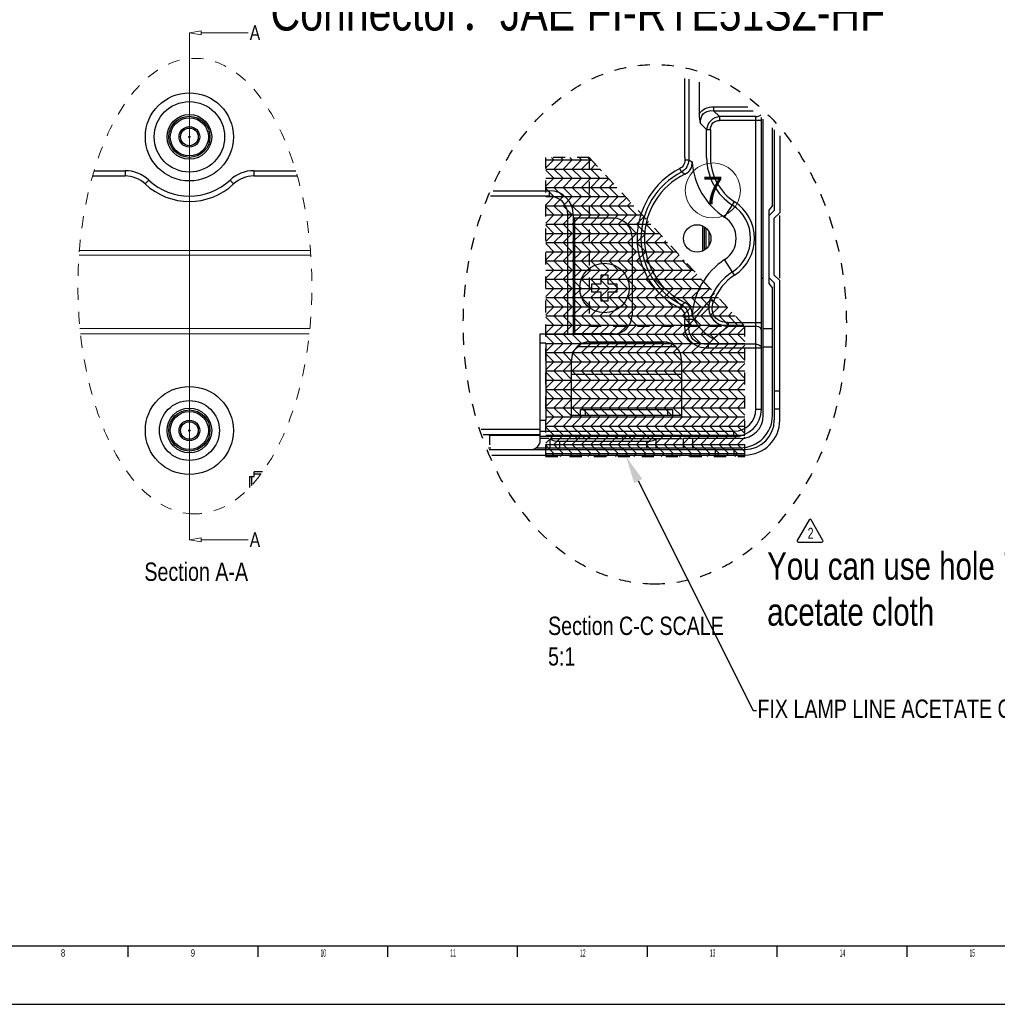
# Model space of a CAD drawing. Header units: millimetres. Extents: x 0 to 3401, y -1 to 1189.
# Tile 22 of 40: x 2252 to 2784, y -1 to 536. Entities that reach past the tile are written whole.
import ezdxf
from ezdxf import colors
from ezdxf.entities.mleader import LeaderData, LeaderLine
from ezdxf.enums import TextEntityAlignment as Align
from ezdxf.math import Vec2, Vec3

# ---------------------------------------------------------------- set-up
doc = ezdxf.new("R2010")
doc.units = ezdxf.units.MM
doc.header["$LTSCALE"] = 65.395
for name, pattern in [('DASHED', [0.2, 0.1, -0.1]), ('DOT', [0.2, 0.1, -0.1]), ('HIDDEN', [0.2, 0.1, -0.1])]:
    doc.linetypes.add(name, pattern=pattern)
doc.layers.get('0').update_dxf_attribs({"linetype": 'CONTINUOUS'})
doc.layers.add('02___PRT_ALL_AXES', color=7, linetype='CONTINUOUS')
doc.layers.add('标注', color=7, linetype='CONTINUOUS')
doc.layers.add('cen', color=161, linetype='CONTINUOUS', lineweight=5)
doc.layers.add('from', color=7, linetype='CONTINUOUS', lineweight=13)
doc.styles.get("Standard").update_dxf_attribs({"font": 'txt', "width": 0.8})
doc.styles.add('TEXTSTYLE_2', font='txt', dxfattribs={"width": 0.4})
doc.styles.add('TXT', font='txt')
pattern_1 = [(0, (-26662.0964, 11424.2565), (0, 5), []), (315, (-26662.0964, 11424.2565), (5, -1e-15), [7.0710678, -7.0710678]), (45, (-26662.0964, 11424.2565), (5, -3e-16), [7.0710678, -7.0710678])]

# ---------------------------------------------------------------- blocks, each defined once
blk = doc.blocks.new('_CLOSEDBLANK')
at = {"color": 0, "linetype": 'ByBlock', "lineweight": -2}
for p, q in [((-1, 0.166667), (0, 0)), ((-1, 0.166667), (-1, -0.166667)), ((0, 0), (-1, -0.166667))]:
    blk.add_line(p, q, dxfattribs=at)

msp = doc.modelspace()

# ---------------------------------------------------------------- hatches: boundary and pattern name
at = {"true_color": 0x2776bb}
h = msp.add_hatch(dxfattribs=at)
h.set_pattern_fill('GLB', color=152, scale=5, style=0)
h.set_pattern_definition(pattern_1)
edge = h.paths.add_edge_path()
edge.add_line((2538.521, 297.725), (2646.925, 297.725))
edge.add_line((2646.925, 297.725), (2646.925, 368.597))
edge.add_line((2538.521, 297.725), (2538.521, 460.566))
edge = h.paths.add_edge_path()
edge.add_line((2562.167, 460.566), (2538.521, 460.566))
edge.add_line((2562.167, 460.566), (2646.925, 368.597))
h = msp.add_hatch(dxfattribs=at)
h.set_pattern_fill('GLB', color=152, scale=5, style=0)
h.set_pattern_definition(pattern_1)
h.paths.add_polyline_path([(2562.167, 460.566), (2562.167, 368.597), (2646.925, 368.597)])

# ---------------------------------------------------------------- linework, layer by layer
at = {"color": 7, "linetype": 'Continuous'}
for p, q in [((2614.183, 460.566), (2614.183, 503.646)), ((2616.304, 503.18), (2616.304, 460.566)), ((2621.925, 501.658), (2621.925, 484.158)), ((2629.875, 488.218), (2648.57, 488.218)), ((2629.875, 488.218), (2629.875, 486.097)), ((2629.875, 486.097), (2651.4, 486.097)), ((2633.118, 482.854), (2629.875, 486.097)), ((2652.925, 482.854), (2633.118, 482.854)), ((2633.118, 482.854), (2633.118, 480.733)), ((2652.925, 323.475), (2652.925, 482.854)), ((2622.804, 479.025), (2626.047, 475.783)), ((2655.925, 480.733), (2633.118, 480.733)), ((2655.925, 323.475), (2655.925, 482.371)), ((2656.925, 319.975), (2656.925, 481.489)), ((2626.047, 475.783), (2628.168, 475.783)), ((2626.047, 460.566), (2626.047, 475.783)), ((2628.168, 475.783), (2628.168, 460.566)), ((2661.925, 434.475), (2661.925, 476.736)), ((2662.925, 475.712), (2662.925, 431.718)), ((2665.925, 472.48), (2665.925, 430.475)), ((2616.327, 459.2), (2614.207, 459.129)), ((2612.472, 452.663), (2611.509, 454.553)), ((2509.805, 442.475), (2540.425, 442.475)), ((2540.425, 439.475), (2540.425, 442.475)), ((2540.425, 439.475), (2508.379, 439.475)), ((2635.89, 428.023), (2641.314, 436.415)), ((2553.425, 429.475), (2550.425, 429.475)), ((2550.425, 364.475), (2550.425, 429.475)), ((2553.425, 429.475), (2553.425, 364.475)), ((2661.925, 434.475), (2659.925, 431.975)), ((2659.925, 431.975), (2659.925, 391.975)), ((2662.925, 431.718), (2659.925, 428.718)), ((2665.925, 430.475), (2662.925, 427.475)), ((2554.104, 427.475), (2554.104, 364.475)), ((2662.925, 396.475), (2662.925, 427.475)), ((2665.925, 394.899), (2665.925, 429.036)), ((2623.925, 409.801), (2623.925, 423.152)), ((2624.658, 422.799), (2624.658, 410.147)), ((2625.84, 410.93), (2625.84, 422.036)), ((2627.254, 420.28), (2627.254, 412.668)), ((2585.425, 417.475), (2585.425, 374.475)), ((2641.314, 396.536), (2635.89, 404.928)), ((2662.925, 392.233), (2659.925, 395.233)), ((2659.925, 391.975), (2661.925, 389.475)), ((2665.925, 393.475), (2662.925, 396.475)), ((2662.925, 392.233), (2662.925, 317.475)), ((2665.925, 317.475), (2665.925, 393.475)), ((2661.925, 319.975), (2661.925, 389.475)), ((2627.846, 382.771), (2629.844, 382.058)), ((2612.472, 380.288), (2611.509, 378.398)), ((2619.228, 372.384), (2614.183, 372.384)), ((2614.183, 369.461), (2614.183, 372.384)), ((2616.327, 373.751), (2614.207, 373.822)), ((2616.304, 372.384), (2616.304, 369.461)), ((2619.228, 372.384), (2616.304, 369.461)), ((2637.834, 370.718), (2655.925, 370.718)), ((2637.834, 370.718), (2637.834, 368.597)), ((2616.304, 369.461), (2614.183, 369.461)), ((2637.834, 368.597), (2652.925, 368.597)), ((2656.925, 367.475), (2661.925, 367.475)), ((2535.425, 364.475), (2553.425, 364.475)), ((2535.425, 306.475), (2535.425, 364.475)), ((2538.425, 359.475), (2535.425, 359.475)), ((2538.425, 359.475), (2538.425, 317.475)), ((2575.425, 364.475), (2554.104, 364.475)), ((2562.425, 360.225), (2602.425, 360.225)), ((2626.911, 358.854), (2629.835, 361.778)), ((2609.229, 357.475), (2555.622, 357.475)), ((2606.736, 359.147), (2558.114, 359.147)), ((2652.925, 358.854), (2626.911, 358.854)), ((2626.911, 358.854), (2626.911, 356.733)), ((2655.925, 356.733), (2626.911, 356.733)), ((2656.925, 357.475), (2661.925, 357.475)), ((2552.425, 320.225), (2552.425, 350.225)), ((2612.425, 350.225), (2612.425, 320.225)), ((2552.425, 342.475), (2612.425, 342.475)), ((2662.925, 333.475), (2665.925, 333.475)), ((2557.425, 323.225), (2607.425, 323.225)), ((2557.425, 320.225), (2557.425, 323.225)), ((2559.925, 323.225), (2559.925, 320.225)), ((2604.925, 320.225), (2604.925, 323.225)), ((2607.425, 323.225), (2607.425, 320.225)), ((2652.925, 323.475), (2655.925, 323.475)), ((2665.925, 323.475), (2662.925, 323.475)), ((2535.425, 317.475), (2538.425, 317.475)), ((2552.425, 320.225), (2612.425, 320.225)), ((2503.242, 312.475), (2535.425, 312.475)), ((2535.425, 311.475), (2640.925, 311.475)), ((2640.925, 308.475), (2640.925, 311.475)), ((2535.425, 309.475), (2504.35, 309.475)), ((2507.425, 309.475), (2507.889, 309.011)), ((2535.425, 309.048), (2507.925, 309.048)), ((2507.925, 303.975), (2507.925, 309.048)), ((2540.16, 307.475), (2535.123, 307.475)), ((2640.925, 308.475), (2535.425, 308.475)), ((2540.925, 307.475), (2612.66, 307.475)), ((2540.925, 302.475), (2540.925, 307.475)), ((2545.925, 305.975), (2593.425, 305.975)), ((2545.925, 305.975), (2545.925, 302.475)), ((2555.509, 307.475), (2554.675, 308.475)), ((2558.581, 308.475), (2559.414, 307.475)), ((2562.175, 308.475), (2562.175, 307.475)), ((2577.175, 308.475), (2577.175, 307.475)), ((2579.937, 307.475), (2580.77, 308.475)), ((2584.675, 308.475), (2583.842, 307.475)), ((2593.425, 302.475), (2593.425, 305.975)), ((2598.425, 307.475), (2598.425, 302.475)), ((2644.425, 307.475), (2613.425, 307.475)), ((2613.425, 302.475), (2613.425, 307.475)), ((2618.425, 307.475), (2618.425, 302.475)), ((2507.217, 302.475), (2508.509, 302.475)), ((2507.661, 301.475), (2646.925, 301.475)), ((2533.268, 302.475), (2644.425, 302.475)), ((2630.925, 298.475), (2630.925, 301.475)), ((2640.925, 301.475), (2640.925, 298.475)), ((2509.044, 298.475), (2646.925, 298.475)), ((2310.998, 25.041), (2310.998, 31.04)), ((2381.709, 25.041), (2381.709, 31.04)), ((2452.42, 25.041), (2452.42, 31.04)), ((2523.13, 25.041), (2523.13, 31.04)), ((2593.841, 25.041), (2593.841, 31.04)), ((2664.552, 25.041), (2664.552, 31.04)), ((2735.262, 25.041), (2735.262, 31.04)), ((1719.317, -0.828), (3400.817, -0.828))]:
    msp.add_line(p, q, dxfattribs=at)
at = {"color": 1, "linetype": 'DASHED'}
for p, q in [((2562.167, 460.566), (2538.521, 460.566)), ((2538.521, 297.725), (2538.521, 460.566)), ((2646.925, 297.725), (2646.925, 368.597)), ((2538.521, 297.725), (2646.925, 297.725))]:
    msp.add_line(p, q, dxfattribs=at)
at = {"color": 1, "linetype": 'HIDDEN'}
for p in [(2562.167, 460.566), (2562.167, 368.597)]:
    msp.add_line(p, (2646.925, 368.597), dxfattribs=at)
at = {"color": 152, "linetype": 'HIDDEN', "true_color": 0x2776bb}
msp.add_line((2562.167, 460.566), (2562.167, 368.597), dxfattribs=at)
at = {"color": 0, "linetype": 'Continuous'}
for p, q in [((2292.378, 453.389), (2309.268, 453.389)), ((2309.268, 453.389), (2309.268, 450.509)), ((2379.355, 453.389), (2379.355, 450.509)), ((2379.355, 453.389), (2402.243, 453.389)), ((2291.535, 450.509), (2309.268, 450.509)), ((2322.19, 448.273), (2320.219, 446.174)), ((2366.433, 448.273), (2368.404, 446.174)), ((2379.355, 450.509), (2403.086, 450.509)), ((2568.425, 396.475), (2568.425, 391.475)), ((2572.425, 396.475), (2568.425, 396.475)), ((2572.425, 391.475), (2572.425, 396.475)), ((2563.425, 391.475), (2563.425, 387.475)), ((2568.425, 391.475), (2563.425, 391.475)), ((2563.425, 387.475), (2568.425, 387.475)), ((2568.425, 387.475), (2568.425, 382.475)), ((2577.425, 391.475), (2572.425, 391.475)), ((2572.425, 382.475), (2572.425, 387.475)), ((2572.425, 387.475), (2577.425, 387.475)), ((2577.425, 387.475), (2577.425, 391.475)), ((2568.425, 382.475), (2572.425, 382.475)), ((2377.112, 286.829), (2377.112, 280.803)), ((2377.112, 286.829), (2379.512, 286.829)), ((2378.072, 286.829), (2378.072, 281.813)), ((2379.512, 286.829), (2379.512, 289.229)), ((2384.143, 289.229), (2379.512, 289.229)), ((2379.512, 288.269), (2383.437, 288.269))]:
    msp.add_line(p, q, dxfattribs=at)
at = {"color": 152, "linetype": 'Continuous', "true_color": 0x2776bb}
msp.add_line((2575.425, 427.475), (2553.425, 427.475), dxfattribs=at)
at = {"lineweight": 0}
for p, q in [((2284.372, 409.859), (2410.249, 409.859)), ((2284.189, 407.448), (2410.432, 407.448)), ((2284.701, 367.448), (2409.92, 367.448)), ((2284.999, 364.568), (2409.623, 364.568))]:
    msp.add_line(p, q, dxfattribs=at)
at = {"color": 1, "linetype": 'Continuous'}
for p, q in [((2681.917, 263.12), (2675.477, 251.965)), ((2689.454, 251.965), (2683.014, 263.12)), ((2676.025, 251.015), (2688.906, 251.015))]:
    msp.add_line(p, q, dxfattribs=at)
at = {"color": 6, "linetype": 'Continuous'}
msp.add_line((1745.313, 31.04), (3344.574, 31.04), dxfattribs=at)
at = {"color": 0, "linetype": 'Continuous'}
for centre, radius in [((2344.312, 471.829), 24), ((2344.312, 471.829), 19.2), ((2344.312, 471.829), 11.2), ((2344.312, 471.829), 10.4), ((2344.312, 471.829), 5.6), ((2344.312, 471.829), 4.8), ((2344.312, 471.829), 0.4), ((2570.425, 389.475), 13.5), ((2344.312, 311.829), 24), ((2344.312, 311.829), 16.32), ((2344.312, 311.829), 11.2), ((2344.312, 311.829), 10.4), ((2344.312, 311.829), 5.6), ((2344.312, 311.829), 4.8), ((2344.312, 311.829), 0.4)]:
    msp.add_circle(centre, radius, dxfattribs=at)
at = {"color": 7, "linetype": 'Continuous'}
msp.add_circle((2620.925, 416.475), 7.5, dxfattribs=at)
for centre, radius, start, end in [((2656.925, 460.566), 42.743, 180, 181.92723), ((2656.925, 460.566), 40.621, 180, 181.92723), ((2809.216, 845.787), 432.037, 243.48294, 243.76681), ((2656.925, 460.566), 38.75, 183.42797, 237.12165), ((2656.925, 460.566), 30.879, 180, 237.12165), ((2656.925, 460.566), 28.757, 180, 237.12165), ((2630.925, 416.475), 42.742, 117.01815, 242.98145), ((2630.925, 416.475), 40.621, 117.01848, 242.98152), ((2630.925, 416.475), 38.75, 115.51773, 244.48203), ((2367.603, 96.863), 431.919, 55.17946, 55.4634), ((2540.425, 429.475), 13, 0, 90), ((2540.425, 429.475), 10, 0, 90), ((2628.425, 416.475), 21.621, 302.87835, 57.12165), ((2628.425, 416.475), 23.743, 302.87835, 57.12165), ((2575.425, 417.475), 10, 0, 90), ((2628.425, 416.475), 13.75, 302.87835, 57.12165), ((2656.925, 372.384), 38.75, 122.87835, 176.57203), ((2656.925, 372.384), 30.879, 122.87835, 160.34388), ((2656.925, 372.384), 28.757, 122.87835, 160.34407), ((2655.425, 395.975), 1.5, 290.31175, 328.2482), ((2367.602, 736.088), 431.92, 304.5366, 304.82053), ((2575.425, 374.475), 10, 270, 0), ((2656.925, 372.384), 42.743, 178.07277, 180), ((2656.925, 372.384), 40.621, 178.07277, 179.99998), ((2809.163, -12.733), 431.92, 116.23304, 116.51698), ((2562.425, 350.225), 10, 90, 180), ((2602.425, 350.225), 10, 0, 90), ((2640.925, 323.475), 15, 270, 0), ((2640.925, 323.475), 12, 270, 0), ((2644.425, 319.975), 17.5, 270, 0), ((2644.425, 319.975), 12.5, 270, 0), ((2646.925, 317.475), 19, 270, 0), ((2646.925, 317.475), 16, 270, 0), ((2530.425, 306.475), 5, 270, 0), ((2593.175, 308.975), 1.5, 270, 0)]:
    msp.add_arc(centre, radius, start, end, dxfattribs=at)
at = {"color": 0, "linetype": 'Continuous'}
for centre, radius, start, end in [((2309.268, 434.509), 18.88, 46.80786, 90), ((2379.355, 434.509), 18.88, 90, 133.19214), ((2309.268, 434.509), 16, 46.80786, 90), ((2344.312, 471.837), 35.2, 226.80786, 313.19214), ((2344.312, 471.837), 32.32, 226.80786, 313.19214), ((2379.355, 434.509), 16, 90, 133.19214)]:
    msp.add_arc(centre, radius, start, end, dxfattribs=at)
at = {"color": 1, "linetype": 'Continuous'}
for centre, start, end in [((2682.466, 262.803), 30, 150), ((2676.025, 251.649), 150, 270), ((2688.906, 251.649), 270, 30)]:
    msp.add_arc(centre, 0.634, start, end, dxfattribs=at)
at = {"color": 6, "linetype": 'DOT'}
msp.add_ellipse((2597.852, 369.685), major_axis=(0, -141.569), ratio=0.7370747, dxfattribs=at)
at = {"color": 7, "linetype": 'Continuous'}
for centre, start_param, end_param in [((2545.925, 307.475), 3.1415927, 4.712389), ((2593.425, 307.475), -1.5707963, 0)]:
    msp.add_ellipse(centre, major_axis=(5, 0), ratio=0.3, start_param=start_param, end_param=end_param, dxfattribs=at)
for points, knots in [([(2621.925, 484.158), (2622.713, 485.48), (2625.149, 487.729), (2628.327, 488.199), (2629.875, 488.218)], [0, 0, 0, 0, 0.4984628, 1, 1, 1, 1]), ([(2622.804, 479.026), (2622.632, 480.927), (2623.441, 485.464), (2627.977, 486.269), (2629.875, 486.096)], [0, 0, 0, 0, 0.5003657, 1, 1, 1, 1]), ([(2633.118, 482.854), (2631.351, 482.658), (2627.759, 481.149), (2626.225, 477.551), (2626.047, 475.783)], [0, 0, 0, 0, 0.5000847, 1, 1, 1, 1]), ([(2652.925, 482.854), (2653.184, 482.854), (2654.126, 482.939), (2655.087, 483.378), (2655.523, 483.915)], [0, 0, 0, 0, 0.2724599, 1, 1, 1, 1]), ([(2628.168, 475.783), (2628.168, 477.069), (2629.006, 479.897), (2631.835, 480.733), (2633.118, 480.733)], [0, 0, 0, 0, 0.5005134, 1, 1, 1, 1]), ([(2614.207, 459.129), (2614.238, 458.203), (2613.829, 456.267), (2612.333, 454.973), (2611.509, 454.553)], [0, 0, 0, 0, 0.5003235, 1, 1, 1, 1]), ([(2616.327, 459.2), (2616.254, 457.898), (2615.527, 455.267), (2613.576, 453.357), (2612.472, 452.663)], [0, 0, 0, 0, 0.4999804, 1, 1, 1, 1]), ([(2614.232, 451.445), (2615.481, 452.041), (2617.767, 453.946), (2618.327, 456.869), (2618.245, 458.249)], [0, 0, 0, 0, 0.5001083, 1, 1, 1, 1]), ([(2618.245, 374.701), (2618.327, 376.083), (2617.766, 379.005), (2615.48, 380.91), (2614.232, 381.506)], [0, 0, 0, 0, 0.5001622, 1, 1, 1, 1]), ([(2627.846, 382.771), (2627.037, 381.948), (2623.966, 378.655), (2621.181, 375.103), (2619.228, 372.384)], [0, 0, 0, 0, 0.2563292, 1, 1, 1, 1]), ([(2627.846, 382.771), (2627.409, 381.141), (2626.906, 377.724), (2628.641, 372.72), (2632.779, 369.403), (2636.16, 368.77), (2637.834, 368.597)], [0, 0, 0, 0, 0.2507643, 0.5005039, 0.7497723, 1, 1, 1, 1]), ([(2637.834, 370.718), (2636.412, 370.718), (2633.565, 371.029), (2629.921, 373.622), (2628.776, 377.919), (2629.366, 380.72), (2629.844, 382.058)], [0, 0, 0, 0, 0.253988, 0.4996363, 0.7463963, 1, 1, 1, 1]), ([(2611.508, 378.398), (2612.334, 377.977), (2613.83, 376.682), (2614.238, 374.747), (2614.207, 373.822)], [0, 0, 0, 0, 0.5002264, 1, 1, 1, 1]), ([(2612.472, 380.288), (2613.576, 379.592), (2615.528, 377.684), (2616.252, 375.053), (2616.327, 373.751)], [0, 0, 0, 0, 0.4999865, 1, 1, 1, 1]), ([(2619.228, 372.384), (2619.784, 371.272), (2622.471, 366.993), (2626.436, 363.477), (2629.835, 361.778)], [0, 0, 0, 0, 0.2466583, 1, 1, 1, 1]), ([(2626.911, 356.733), (2625.222, 356.748), (2621.795, 357.131), (2617.321, 359.873), (2614.581, 364.347), (2614.195, 367.773), (2614.183, 369.461)], [0, 0, 0, 0, 0.2503438, 0.5000811, 0.749765, 1, 1, 1, 1]), ([(2626.911, 358.854), (2624.093, 358.678), (2617.528, 360.074), (2616.128, 366.64), (2616.304, 369.461)], [0, 0, 0, 0, 0.4997908, 1, 1, 1, 1]), ([(2655.925, 366.475), (2655.925, 367.055), (2655.364, 367.858), (2654.644, 368.224), (2654.425, 368.312)], [0, 0, 0, 0, 0.710881, 1, 1, 1, 1]), ([(2652.925, 358.854), (2653.662, 358.854), (2655.033, 358.574), (2655.925, 357.312), (2655.925, 356.733)], [0, 0, 0, 0, 0.5597866, 1, 1, 1, 1])]:
    msp.add_open_spline(points, degree=3, knots=knots, dxfattribs=at)
for points in [[(2621.925, 484.158), (2621.925, 482.423), (2622.304, 480.688), (2622.804, 479.025)], [(2629.835, 361.778), (2632.312, 364.255), (2634.97, 366.578), (2637.834, 368.597)], [(2654.425, 368.312), (2653.954, 368.504), (2653.434, 368.597), (2652.925, 368.597)]]:
    msp.add_open_spline(points, degree=3, dxfattribs=at)
at = {"layer": '02___PRT_ALL_AXES', "color": 0, "linetype": 'Continuous'}
for centre in [(2344.312, 471.829), (2344.312, 311.829)]:
    msp.add_circle(centre, 12.16, dxfattribs=at)
at = {"layer": 'cen', "color": 4}
msp.add_line((2344.312, 528.578), (2344.312, 252.314), dxfattribs=at)
for points in [[(2350.712, 528.578), (2376.365, 528.578)], [(2350.712, 252.314), (2376.365, 252.314)]]:
    msp.add_lwpolyline(points, dxfattribs=at)
at = {"layer": 'from', "color": 4}
msp.add_circle((2629.456, 442.645), 15, dxfattribs=at)
at = {"layer": '标注', "color": 4, "linetype": 'HIDDEN', "lineweight": 5}
msp.add_ellipse((2347.311, 390.501), major_axis=(0, -124.108), ratio=0.51341, dxfattribs=at)

# ---------------------------------------------------------------- block references
at = {"layer": 'cen', "color": 4, "xscale": 6.4, "yscale": 6.4, "zscale": 6.4, "rotation": 179.9999999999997}
for p in [(2344.312, 528.578), (2344.312, 252.314)]:
    msp.add_blockref('_CLOSEDBLANK', p, dxfattribs=at)

# ---------------------------------------------------------------- texts
at = {"color": 1, "linetype": 'Continuous', "width": 0.714286}
msp.add_text('2', height=6, dxfattribs=at).set_placement((2681.107, 252.833))
at = {"insert": (2388.515, 549.775), "char_height": 20, "attachment_point": 1}
msp.add_mtext('{\\fArial|b0|i0|c0|p34;Connector\\fSimSun|b0|i0|c134|p2;：\\fArial|b0|i0|c0|p34;JAE FI-RTE51SZ-HF}', dxfattribs=at)
at = {"color": 152, "true_color": 0x2776bb, "insert": (2659.056, 245.487), "char_height": 15, "width": 240.20572, "attachment_point": 1}
msp.add_mtext('You can use hole 7 by liftina acetate cloth', dxfattribs=at)
at = {"color": 7, "linetype": 'Continuous', "char_height": 3.999, "width": 4.71357, "attachment_point": 1, "line_spacing_factor": 0.9}
for s, insert in [('8', (2274.313, 29.163)), ('9', (2345.024, 29.163))]:
    msp.add_mtext(s, dxfattribs=dict(at, insert=insert))
at = {"color": 7, "linetype": 'Continuous', "char_height": 3.9994, "attachment_point": 1, "line_spacing_factor": 0.9, "style": 'TEXTSTYLE_2'}
for s, insert, width in [('10', (2415.735, 29.163), 8.14163), ('11', (2486.445, 29.163), 6.85611), ('12', (2557.156, 29.163), 8.14163), ('13', (2627.867, 29.163), 7.71312), ('14', (2698.577, 29.163), 8.14163), ('15', (2769.288, 29.163), 7.71312)]:
    msp.add_mtext(s, dxfattribs=dict(at, insert=insert, width=width))
at = {"layer": 'cen', "color": 4, "char_height": 8, "attachment_point": 7}
for insert in [(2377.165, 524.578), (2377.165, 248.314)]:
    msp.add_mtext('A', dxfattribs=dict(at, insert=insert))
at = {"layer": 'cen', "color": 4, "char_height": 10, "width": 103.14089, "attachment_point": 1}
for s, insert in [('Section A-A', (2319.789, 239.891)), ('Section C-C SCALE 5:1', (2539.698, 210.414))]:
    msp.add_mtext(s, dxfattribs=dict(at, insert=insert))
at = {"layer": 'from', "color": 6, "style": 'TXT'}
msp.add_text('7', height=15, dxfattribs=at).set_placement((2629.456, 442.645), align=Align.MIDDLE)

# ---------------------------------------------------------------- leaders
ml = msp.add_multileader_mtext('Standard')
ml.set_content('FIX LAMP LINE ACETATE CLOTH', color=256)
ml.set_leader_properties()
ml.build(insert=Vec2(0, 0))
ml.multileader.update_dxf_attribs({"text_right_attachment_type": 6, "dogleg_length": 0.36, "arrow_head_size": 3})
ctx = ml.context
ctx.base_point, ctx.char_height, ctx.arrow_head_size, ctx.landing_gap_size, ctx.plane_origin = Vec3(2568.681, 568.986), 10, 3, 0.09, Vec3(2554.443, 596.834)
ctx.right_attachment = 6
notes = []
notes.append((ctx, [(0, (1, 1, 0), (2568.321, 568.986), (1, 0), 0.36, [(0, [(2554.443, 596.684)], 256, [])])]))
ctx.mtext.insert = Vec3(2568.771, 574.986)
ml = msp.add_multileader_mtext('Standard')
ml.set_content('FIX LAMP LINE ACETATE CLOTH', color=256)
ml.set_leader_properties()
ml.build(insert=Vec2(0, 0))
ml.multileader.update_dxf_attribs({"text_right_attachment_type": 6, "dogleg_length": 0.36, "arrow_head_size": 15})
ctx = ml.context
ctx.base_point, ctx.char_height, ctx.arrow_head_size, ctx.landing_gap_size, ctx.plane_origin = Vec3(2653.295, 159.233), 10, 15, 0.45, Vec3(2582.105, 298.475)
ctx.right_attachment = 6
notes.append((ctx, [(0, (1, 1, 0), (2651.495, 159.233), (1, 0), 1.8, [(0, [(2582.105, 297.725)], 256, [])])]))
ctx.mtext.insert = Vec3(2653.745, 165.233)
for ctx, leaders in notes:
    for number, flags, end, landing, length, lines in leaders:
        leader = LeaderData()
        leader.index, (leader.has_last_leader_line, leader.has_dogleg_vector, leader.attachment_direction) = number, flags
        leader.last_leader_point, leader.dogleg_vector, leader.dogleg_length = Vec3(end), Vec3(landing), length
        for number, points, colour, breaks in lines:
            line = LeaderLine()
            line.index, line.vertices, line.color, line.breaks = number, Vec3.list(points), colors.encode_raw_color(colour), breaks
            leader.lines.append(line)
        ctx.leaders.append(leader)

doc.saveas('drawing.dxf')
